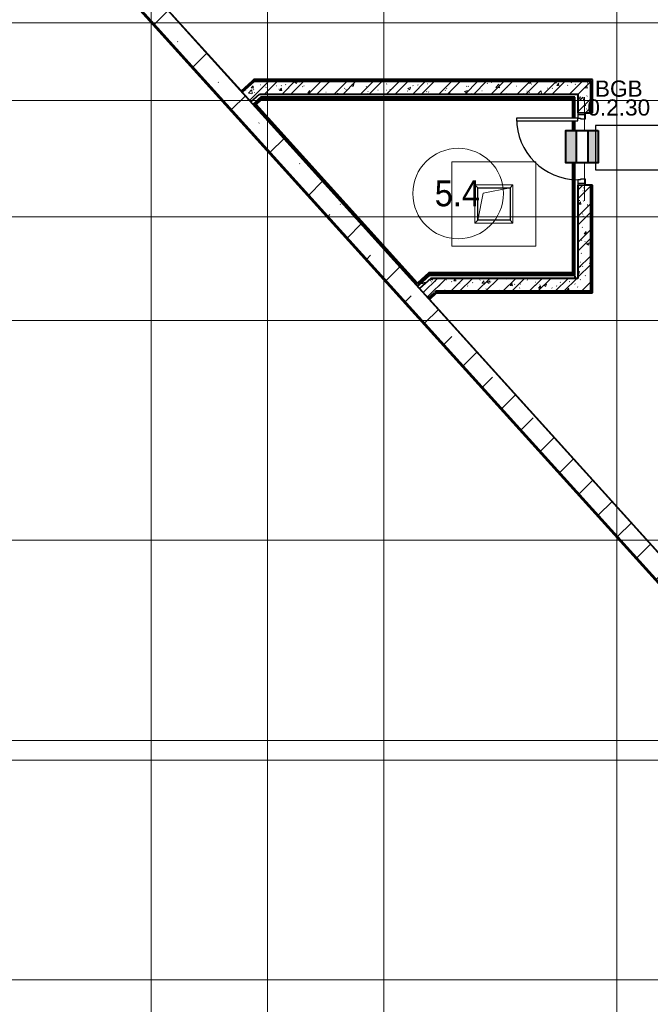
# Model space of a CAD drawing. Header units: millimetres. Extents: x -415896 to 1265883, y -383017 to -57457.
# Tile 33 of 95: x 21763 to 31514, y -335795 to -320566. Entities that reach past the tile are written whole.
import ezdxf
from ezdxf.enums import TextEntityAlignment as Align

# ---------------------------------------------------------------- set-up
doc = ezdxf.new("R2010")
doc.units = ezdxf.units.MM
doc.set_wipeout_variables(frame=1)
for name, pattern in [('Линия сетки', [25, 20, -2.5, 0, -2.5]), ('Штрих_3_1_5_', [4.5, 3, -1.5]), ('Штриховая_ш3 п1_5', [4.5, 3, -1.5])]:
    doc.linetypes.add(name, pattern=pattern)
for name, color, linetype, lineweight in [('A-000-M_MASS', 7, 'Continuous', 18), ('A-010-A_ROOM', 7, 'Continuous', 20), ('A-200-M_WALL', 7, 'Continuous', 18), ('A-200-M_WALL_EXT', 7, 'Continuous', 18), ('A-200-M_WALL_INT', 7, 'Continuous', 18), ('A-200-M_WALL_PAT', 7, 'Continuous', 40), ('A-314-M_WINDOW', 7, 'Continuous', 18), ('A-325-M_DOOR', 7, 'Continuous', 18), ('A-325-M_DOOR__FRAME', 7, 'Continuous', 30), ('A-325-M_DOOR_PANEL', 7, 'Continuous', 30), ('S-160-M_FOUND', 7, 'Continuous', 18), ('S-280-M_STRUCT_FRAME', 7, 'Continuous', 18), ('Smart-blocks', 1, 'Continuous', 25), ('Z-030-M_GRID', 7, 'Continuous', 9), ('ОС', 3, 'Continuous', 5), ('Текст', 7, 'Continuous', 9)]:
    doc.layers.add(name, color=color, linetype=linetype, lineweight=lineweight)
doc.layers.add('A-010-M_ROOM_SEPARATION', color=4, linetype='Штриховая_ш3 п1_5', lineweight=40, true_color=0x00ffff)
doc.layers.add('Wipeout', color=255, linetype='Continuous')
doc.layers.add('СОТС', color=5, linetype='Continuous')
doc.styles.add('Arial_2', font='arial.ttf', dxfattribs={"width": 0.9, "height": 400})
doc.styles.add('CP.Text', font='arial.ttf')
doc.styles.add('GOST 2.304', font='CS_Gost2304.shx')
pattern_1 = [(50, (0, 0), (437.2423, -38.2536), [45.72, -502.92]), (355, (0, 0), (-84.5828, 458.5367), [36.576, -402.336]), (100.451, (36.44, -3.2), (352.662, 420.2802), [38.856, -427.416]), (46.184, (0, 121.9), (650.59, -100.9033), [68.58, -754.38]), (96.636, (54.2, 113.5), (569.766, 593.826), [58.284, -641.125]), (351.184, (0, 121.9), (569.772, 593.8214), [54.864, -603.504]), (21, (60.96, 91.44), (363.875, -245.4366), [45.72, -502.92]), (326, (60.96, 91.44), (148.3253, 442.0518), [36.576, -402.336]), (71.451, (91.3, 71), (512.201, 196.6115), [38.856, -427.416]), (37.5, (0, 0), (7.4128, 202.9318), [6.706, -390.754, 6.706, -401.726, -403.86]), (37.5, (0, 0), (7.4128, 202.9318), [-805.891, 6.706, -397.154]), (7.5, (0, 0), (160.36715, 240.43305), [6.706, -226.162, 6.706, -381.61, -153.924]), (7.5, (0, 0), (160.36715, 240.43305), [-621.182, 6.706, -147.218]), (327.5, (-135.94, 0), (325.41783, -13.7491), [6.706, -145.694, 6.706, -468.782, -630.936]), (327.5, (-135.94, 0), (325.41783, -13.7491), [-627.888, 6.706, -624.23]), (317.5, (-196.9, 0), (355.51, 61.0244), [6.706, -191.414, 6.706, -309.067, -448.056]), (317.5, (-196.9, 0), (355.51, 61.0244), [-513.893, 6.706, -441.35])]
pattern_2 = [(45, (0, 0), (-202.0558, 202.0558), []), (45, (134.7, 0), (-202.0558, 202.0558), [])]
pattern_3 = [(0, (0, 0), (812.8, 203.2), [67.056, -542.544, 67.056, -542.544, -3251.2]), (0, (0, 0), (812.8, 203.2), [-1219.2, 67.056, -1152.144, 67.056, -542.544, -1422.4]), (0, (0, 0), (812.8, 203.2), [-3048, 67.056, -339.344, 67.056, -948.944]), (120, (304.8, 101.6), (-582.37636, 602.30545), [67.056, -542.544, 67.056, -542.544, -3251.2]), (120, (304.8, 101.6), (-582.37636, 602.30545), [-1219.2, 67.056, -1152.144, 67.056, -542.544, -1422.4]), (120, (304.8, 101.6), (-582.37636, 602.30545), [-3048, 67.056, -339.344, 67.056, -948.944]), (240, (406.4, 508), (-230.42364, -805.50545), [67.056, -542.544, 67.056, -542.544, -3251.2]), (240, (406.4, 508), (-230.42364, -805.50545), [-1219.2, 67.056, -1152.144, 67.056, -542.544, -1422.4]), (240, (406.4, 508), (-230.42364, -805.50545), [-3048, 67.056, -339.344, 67.056, -948.944])]

# ---------------------------------------------------------------- blocks, each defined once
blk = doc.blocks.new('101_Дверь_Однопольная - _ПЧ_Мет_900х2000_Тех помещения_EI60_Л-4439150-B2_-11_400_')
at = {"layer": 'A-325-M_DOOR', "color": 253, "lineweight": 30, "true_color": 0xaaaaaa}
for p, q in [((-535, 100), (-560, 100)), ((-560, 100), (-560, -15)), ((-535, -15), (-535, 100)), ((560, 100), (535, 100)), ((535, 100), (535, -15)), ((560, -15), (560, 100)), ((-560, -15), (-535, -15)), ((535, -15), (560, -15))]:
    blk.add_line(p, q, dxfattribs=at)
at = {"layer": 'A-325-M_DOOR__FRAME', "color": 253, "true_color": 0xaaaaaa}
for p, q in [((-475, 100), (-535, 100)), ((-535, 100), (-535, -15)), ((-475, 60), (-475, 100)), ((-465, 60), (-475, 60)), ((-465, -15), (-465, 60)), ((475, 60), (465, 60)), ((465, 60), (465, -15)), ((535, 100), (475, 100)), ((475, 100), (475, 60)), ((535, -15), (535, 100)), ((-535, -15), (-465, -15)), ((465, -15), (535, -15))]:
    blk.add_line(p, q, dxfattribs=at)
at = {"layer": 'A-325-M_DOOR_PANEL', "color": 253, "true_color": 0xaaaaaa}
for p, q in [((475, 1050), (435, 1050)), ((435, 1050), (435, 100)), ((475, 100), (475, 1050)), ((435, 100), (475, 100))]:
    blk.add_line(p, q, dxfattribs=at)
blk.add_arc((475, 100), 950, 90, 180, dxfattribs=at)
blk = doc.blocks.new('ПР - _ПЧ_1100_200_Оп250-250_Шаг300_Арм16_Арм10-V62-B2_-11_400_')
at = {"layer": 'S-280-M_STRUCT_FRAME', "color": 21, "true_color": 0xffaaaa}
for p, q in [((-800, 0), (800, 0)), ((-800, 0), (-560, 0)), ((-465, 0), (465, 0)), ((-465, 0), (465, 0)), ((560, 0), (800, 0))]:
    blk.add_line(p, q, dxfattribs=at)
blk = doc.blocks.new('105_Приямок_C крышкой - 500х500-3698037-B2_-11_400_')
at = {"layer": 'A-314-M_WINDOW', "color": 253, "true_color": 0xaaaaaa}
for p, q in [((-295, -295), (-295, 295)), ((-295, 295), (295, 295)), ((295, 295), (295, -295)), ((295, -295), (-295, -295))]:
    blk.add_line(p, q, dxfattribs=at)
at = {"layer": 'S-280-M_STRUCT_FRAME', "color": 253, "true_color": 0xaaaaaa}
for p, q in [((-250, 250), (-295, 295)), ((250, 250), (295, 295)), ((-250, -250), (-295, -295)), ((250, -250), (295, -295))]:
    blk.add_line(p, q, dxfattribs=at)
blk = doc.blocks.new('135_SLK_GD_AR_rvt-1-B2_-11_400_')
at = {"layer": 'A-200-M_WALL_PAT', "lineweight": 9, "true_color": 0xaaaaaa}
h = blk.add_hatch(dxfattribs=at)
h.set_pattern_fill('FP_4', color=253, style=0, pattern_type=2)
h.set_pattern_definition(pattern_3)
h.paths.add_polyline_path([(39150, 40200), (39170, 40200), (39170, 40220), (33941, 40220), (33919, 40200), (38158, 40200)])
h = blk.add_hatch(dxfattribs=at)
h.set_pattern_fill('FP_4', color=253, style=0, pattern_type=2)
h.set_pattern_definition(pattern_3)
h.paths.add_polyline_path([(33758, 40028), (33949, 40200), (33919, 40200), (33745, 40043)])
h = blk.add_hatch(dxfattribs=at)
h.set_pattern_fill('FP_1', color=253, style=0, pattern_type=2)
h.set_pattern_definition(pattern_1)
h.paths.add_polyline_path([(33892, 39880), (34247, 40200), (33949, 40200), (33758, 40028)])
h = blk.add_hatch(dxfattribs=at)
h.set_pattern_fill('FP_2', color=253, style=0, pattern_type=2)
h.set_pattern_definition(pattern_2)
h.paths.add_polyline_path([(33892, 39880), (34247, 40200), (33949, 40200), (33758, 40028)])
h = blk.add_hatch(dxfattribs=at)
h.set_pattern_fill('FP_1', color=253, style=0, pattern_type=2)
h.set_pattern_definition(pattern_1)
h.paths.add_polyline_path([(35385, 40000), (39150, 40000), (39150, 40200), (34247, 40200), (34026, 40000)])
h = blk.add_hatch(dxfattribs=at)
h.set_pattern_fill('FP_2', color=253, style=0, pattern_type=2)
h.set_pattern_definition(pattern_2)
h.paths.add_polyline_path([(35385, 40000), (39150, 40000), (39150, 40200), (34247, 40200), (34026, 40000)])
h = blk.add_hatch(dxfattribs=at)
h.set_pattern_fill('FP_4', color=253, style=0, pattern_type=2)
h.set_pattern_definition(pattern_3)
h.paths.add_polyline_path([(39150, 36930), (39170, 36930), (39170, 38590), (39150, 38590), (39150, 36950)])
h.paths.add_polyline_path([(39170, 39710), (39170, 40200), (39150, 40200), (39150, 39710)])
h = blk.add_hatch(dxfattribs=at)
h.set_pattern_fill('FP_4', color=253, style=0, pattern_type=2)
h.set_pattern_definition(pattern_3)
h.paths.add_polyline_path([(34052, 39930), (38880, 39930), (38880, 39950), (34045, 39950), (34023, 39930)])
h = blk.add_hatch(dxfattribs=at)
h.set_pattern_fill('FP_4', color=253, style=0, pattern_type=2)
h.set_pattern_definition(pattern_3)
h.paths.add_polyline_path([(38900, 37200), (38900, 39585), (38880, 39585), (38880, 37200)])
h.paths.add_polyline_path([(38880, 39625), (38900, 39625), (38900, 39950), (38880, 39950), (38880, 39930)])
h = blk.add_hatch(dxfattribs=at)
h.set_pattern_fill('FP_1', color=253, style=0, pattern_type=2)
h.set_pattern_definition(pattern_1)
h.paths.add_polyline_path([(38950, 36950), (39150, 36950), (39150, 38590), (38950, 38590), (38950, 37150)])
h.paths.add_polyline_path([(38950, 39710), (39150, 39710), (39150, 40000), (38950, 40000)])
h = blk.add_hatch(dxfattribs=at)
h.set_pattern_fill('FP_2', color=253, style=0, pattern_type=2)
h.set_pattern_definition(pattern_2)
h.paths.add_polyline_path([(38950, 36950), (39150, 36950), (39150, 38590), (38950, 38590), (38950, 37150)])
h.paths.add_polyline_path([(38950, 39710), (39150, 39710), (39150, 40000), (38950, 40000)])
h = blk.add_hatch(dxfattribs=at)
h.set_pattern_fill('FP_4', color=253, style=0, pattern_type=2)
h.set_pattern_definition(pattern_3)
h.paths.add_polyline_path([(36469, 37028), (36484, 37041), (33941, 39856), (33926, 39842), (35990, 37558)])
h = blk.add_hatch(dxfattribs=at)
h.set_pattern_fill('FP_4', color=253, style=0, pattern_type=2)
h.set_pattern_definition(pattern_3)
h.paths.add_polyline_path([(38865, 37200), (38880, 37200), (38880, 37220), (36681, 37220), (36659, 37200), (38158, 37200)])
h = blk.add_hatch(dxfattribs=at)
h.set_pattern_fill('FP_1', color=253, style=0, pattern_type=2)
h.set_pattern_definition(pattern_1)
h.paths.add_polyline_path([(36636, 36842), (36977, 37150), (36678, 37150), (36502, 36991)])
h = blk.add_hatch(dxfattribs=at)
h.set_pattern_fill('FP_2', color=253, style=0, pattern_type=2)
h.set_pattern_definition(pattern_2)
h.paths.add_polyline_path([(36636, 36842), (36977, 37150), (36678, 37150), (36502, 36991)])
h = blk.add_hatch(dxfattribs=at)
h.set_pattern_fill('FP_1', color=253, style=0, pattern_type=2)
h.set_pattern_definition(pattern_1)
h.paths.add_polyline_path([(36785, 36950), (38950, 36950), (38950, 37150), (36977, 37150), (36755, 36950), (36771, 36950)])
h = blk.add_hatch(dxfattribs=at)
h.set_pattern_fill('FP_2', color=253, style=0, pattern_type=2)
h.set_pattern_definition(pattern_2)
h.paths.add_polyline_path([(36785, 36950), (38950, 36950), (38950, 37150), (36977, 37150), (36755, 36950), (36771, 36950)])
h = blk.add_hatch(dxfattribs=at)
h.set_pattern_fill('FP_4', color=253, style=0, pattern_type=2)
h.set_pattern_definition(pattern_3)
h.paths.add_polyline_path([(36650, 36828), (36763, 36930), (36733, 36930), (36636, 36842)])
h = blk.add_hatch(dxfattribs=at)
h.set_pattern_fill('FP_4', color=253, style=0, pattern_type=2)
h.set_pattern_definition(pattern_3)
h.paths.add_polyline_path([(39150, 36930), (39150, 36950), (36755, 36950), (36733, 36930), (38158, 36930)])
at = {"layer": 'A-010-M_ROOM_SEPARATION', "color": 131, "linetype": 'Штрих_3_1_5_', "true_color": 0xaaffff}
for p, q in [((38900, 37200), (38900, 37150)), ((36595, 37075), (36521, 37075))]:
    blk.add_line(p, q, dxfattribs=at)
at = {"layer": 'A-200-M_WALL', "color": 253, "lineweight": 40, "true_color": 0xaaaaaa}
for p, q in [((33919, 40200), (33941, 40220)), ((39170, 40220), (33941, 40220)), ((39170, 40220), (39170, 40200)), ((33919, 40200), (33745, 40043)), ((39170, 39710), (39170, 40200)), ((33965, 39851), (34036, 39915)), ((34036, 39915), (34052, 39930)), ((34052, 39930), (38865, 39930)), ((38865, 39930), (38880, 39930)), ((38880, 39930), (38880, 39625)), ((39150, 39710), (39150, 40000)), ((39150, 40000), (39150, 39710)), ((33954, 39841), (33965, 39851)), ((36470, 37056), (33954, 39841)), ((38880, 39585), (38880, 37220)), ((39150, 36950), (39150, 38590)), ((39150, 38590), (39150, 36950)), ((39170, 36930), (39170, 38590)), ((36652, 37220), (36481, 37066)), ((36652, 37220), (36681, 37220)), ((38865, 37220), (36681, 37220)), ((38880, 37220), (38865, 37220)), ((36481, 37066), (36470, 37056)), ((36650, 36828), (36758, 36925)), ((36755, 36950), (36733, 36930)), ((36755, 36950), (36785, 36950)), ((36785, 36950), (36755, 36950)), ((36758, 36925), (36763, 36930)), ((36763, 36930), (37056, 36930)), ((36785, 36950), (37078, 36950)), ((37078, 36950), (36785, 36950)), ((37056, 36930), (37063, 36930)), ((37063, 36930), (39150, 36930)), ((37078, 36950), (38950, 36950)), ((37085, 36950), (37078, 36950)), ((38950, 36950), (37085, 36950)), ((39170, 36930), (39150, 36930))]:
    blk.add_line(p, q, dxfattribs=at)
at = {"layer": 'A-200-M_WALL_INT', "color": 253, "lineweight": 40, "true_color": 0xaaaaaa}
for p, q in [((15350, 60401), (33741, 40047)), ((33743, 40048), (15352, 60401)), ((33933, 40220), (33911, 40200)), ((33939, 40225), (33933, 40220)), ((39175, 40225), (33939, 40225)), ((39175, 40220), (39175, 40225)), ((39175, 40200), (39175, 40220)), ((33911, 40200), (33741, 40047)), ((33949, 40200), (33758, 40028)), ((33758, 40028), (33949, 40200)), ((34247, 40200), (33949, 40200)), ((33949, 40200), (39150, 40200)), ((39150, 40200), (34247, 40200)), ((39150, 40000), (39150, 40200)), ((39150, 40200), (39150, 40000)), ((39175, 39710), (39175, 40200)), ((33741, 40047), (33743, 40048)), ((33741, 40047), (33758, 40028)), ((33758, 40028), (33892, 39880)), ((33892, 39880), (34026, 40000)), ((34006, 39915), (33952, 39866)), ((33975, 39840), (34058, 39915)), ((34023, 39930), (34006, 39915)), ((34045, 39950), (34023, 39930)), ((34026, 40000), (38950, 40000)), ((38865, 39950), (34045, 39950)), ((34058, 39915), (38865, 39915)), ((38880, 39950), (38865, 39950)), ((38865, 39915), (38865, 39625)), ((38900, 39950), (38880, 39950)), ((38900, 39625), (38900, 39950)), ((38950, 40000), (38950, 39710)), ((33941, 39856), (33926, 39842)), ((33926, 39842), (36469, 37028)), ((33952, 39866), (33941, 39856)), ((36471, 37077), (33975, 39840)), ((39065, 39710), (39150, 39710)), ((39150, 39710), (39175, 39710)), ((38865, 39585), (38865, 37235)), ((38900, 37200), (38900, 39585)), ((38950, 38590), (38950, 37150)), ((39150, 38590), (39065, 38590)), ((39175, 38590), (39150, 38590)), ((39175, 36925), (39175, 38590)), ((36646, 37235), (36471, 37077)), ((36495, 37051), (36659, 37200)), ((36668, 37235), (36646, 37235)), ((36659, 37200), (38865, 37200)), ((36698, 37235), (36668, 37235)), ((38865, 37235), (36698, 37235)), ((38865, 37200), (38880, 37200)), ((38880, 37200), (38900, 37200)), ((36469, 37028), (36484, 37041)), ((36484, 37041), (36495, 37051)), ((36678, 37150), (36502, 36991)), ((36977, 37150), (36678, 37150)), ((38950, 37150), (36977, 37150)), ((36502, 36991), (36636, 36842)), ((36636, 36842), (36728, 36925)), ((36728, 36925), (36636, 36842)), ((36653, 36824), (36765, 36925)), ((36765, 36925), (39150, 36925)), ((38950, 36950), (39150, 36950)), ((39150, 36950), (38950, 36950)), ((39150, 36925), (39170, 36925)), ((39170, 36925), (39175, 36925)), ((36636, 36842), (36653, 36824)), ((36655, 36825), (36653, 36824)), ((36653, 36824), (50599, 21390)), ((50599, 21393), (36655, 36825))]:
    blk.add_line(p, q, dxfattribs=at)
at = {"layer": 'A-314-M_WINDOW', "color": 253, "lineweight": 18, "true_color": 0xaaaaaa}
blk.add_blockref('105_Приямок_C крышкой - 500х500-3698037-B2_-11_400_', (37650, 38300), dxfattribs=at)
at = {"layer": 'A-325-M_DOOR', "color": 253, "lineweight": 18, "true_color": 0xaaaaaa, "rotation": 90}
blk.add_blockref('101_Дверь_Однопольная - _ПЧ_Мет_900х2000_Тех помещения_EI60_Л-4439150-B2_-11_400_', (39050, 39150), dxfattribs=at)
at = {"layer": 'S-280-M_STRUCT_FRAME', "color": 253, "lineweight": 18, "true_color": 0xaaaaaa, "rotation": 90}
blk.add_blockref('ПР - _ПЧ_1100_200_Оп250-250_Шаг300_Арм16_Арм10-V62-B2_-11_400_', (39050, 39150), dxfattribs=at)
blk = doc.blocks.new('ADSK_ОбобщеннаяМодель_ОтверстиеПрямоугольное_вПерекрытии - ADSK_ОтверстиеПрямоугольное_вПерекрытии-688557-B2_-11_400_')
at = {"layer": 'A-000-M_MASS', "color": 253, "lineweight": 30, "true_color": 0xaaaaaa}
for p, q in [((-250, 250), (250, 250)), ((-250, -250), (-250, 250)), ((250, 250), (250, -250)), ((250, -250), (-250, -250))]:
    blk.add_line(p, q, dxfattribs=at)
at = {"layer": 'A-000-M_MASS', "color": 253, "true_color": 0xaaaaaa}
for p, q in [((-250, -250), (-167, 167)), ((-167, 167), (250, 250))]:
    blk.add_line(p, q, dxfattribs=at)
blk = doc.blocks.new('135_SLK_GD_KR_rvt-1-B2_-11_400_')
at = {"layer": 'A-200-M_WALL_PAT', "lineweight": 9, "true_color": 0xaaaaaa}
h = blk.add_hatch(dxfattribs=at)
h.set_pattern_fill('FP_5', color=253, style=0, pattern_type=2)
h.set_pattern_definition([(45, (0, 0), (-628.618, 628.618), []), (45, (628.6, 0), (-628.618, 628.618), [1111.25, -222.25, 6.706, -215.544])])
h.paths.add_polyline_path([(57700, 13084), (57700, 13531), (15667, 60050), (15262, 60050), (57569, 13228)])
at = {"layer": 'A-200-M_WALL', "color": 253, "lineweight": 40, "true_color": 0xaaaaaa}
for p, q in [((15255, 60043), (57693, 13077)), ((15258, 60046), (57696, 13079)), ((15261, 60049), (57699, 13082)), ((15262, 60050), (57700, 13084)), ((57700, 13084), (15262, 60050))]:
    blk.add_line(p, q, dxfattribs=at)
at = {"layer": 'A-200-M_WALL_EXT', "color": 253, "lineweight": 40, "true_color": 0xaaaaaa}
for p, q in [((15248, 60037), (57685, 13070)), ((50599, 21390), (15667, 60050))]:
    blk.add_line(p, q, dxfattribs=at)
at = {"layer": 'S-160-M_FOUND', "color": 253, "true_color": 0xaaaaaa}
for p, q in [((38300, 38950), (37000, 38950)), ((37000, 38950), (37000, 37650)), ((38300, 37650), (38300, 38950)), ((37000, 37650), (38300, 37650))]:
    blk.add_line(p, q, dxfattribs=at)
at = {"layer": 'A-000-M_MASS', "color": 253, "lineweight": 18, "true_color": 0xaaaaaa}
blk.add_blockref('ADSK_ОбобщеннаяМодель_ОтверстиеПрямоугольное_вПерекрытии - ADSK_ОтверстиеПрямоугольное_вПерекрытии-688557-B2_-11_400_', (37650, 38300), dxfattribs=at)
blk = doc.blocks.new('050_Марка_Помещение - Номер-620969-B2_-11_400_')
at = {"layer": 'A-010-A_ROOM', "color": 253, "true_color": 0xaaaaaa}
blk.add_circle((0, 0), 3.5, dxfattribs=at)
blk = doc.blocks.new('-2 этаж')
at = {"layer": 'Z-030-M_GRID', "color": 253, "linetype": 'Линия сетки', "true_color": 0xaaaaaa}
for p, q in [((291442.3, -369626.4), (291442.3, -260675.4)), ((293242.3, -369628.3), (293242.3, -260675.3)), ((295042.3, -369626.2), (295042.3, -260675.2)), ((298642.3, -369625.9), (298642.3, -260675)), ((412503.2, -308827.3), (255411.6, -308827.3)), ((415041.5, -310027.3), (255411.7, -310027.3)), ((415041.7, -311827.3), (255411.9, -311827.3)), ((415041.7, -313427.3), (255411.9, -313427.3)), ((415041.9, -316827.3), (255412.1, -316827.3)), ((412503.2, -319927.3), (255412.1, -319927.3)), ((415041.9, -320227.3), (255412.1, -320227.3)), ((415042.1, -323627.3), (255412.3, -323627.3))]:
    blk.add_line(p, q, dxfattribs=at)
at = {"lineweight": 5}
for name in ['135_SLK_GD_KR_rvt-1-B2_-11_400_', '135_SLK_GD_AR_rvt-1-B2_-11_400_']:
    blk.add_blockref(name, (259092.3, -349927.3), dxfattribs=at)
at = {"layer": 'A-010-A_ROOM', "color": 253, "true_color": 0xaaaaaa, "xscale": 199.9999999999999, "yscale": 199.9999999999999, "zscale": 199.9999999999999}
blk.add_blockref('050_Марка_Помещение - Номер-620969-B2_-11_400_', (296190.3, -311466.2), dxfattribs=at)
at = {"layer": 'A-010-A_ROOM', "color": 253, "lineweight": 9, "true_color": 0xaaaaaa, "insert": (295828.9, -311262.8), "char_height": 400, "width": 865.822, "attachment_point": 1, "style": 'Arial_2'}
blk.add_mtext('5.4', dxfattribs=at)
blk = doc.blocks.new('*U4757')
at = {"ltscale": 100, "style": 'GOST 2.304', "flags": 9}
for tag, p in [('ОБОЗНАЧЕНИЕ', (3.66, -5.36)), ('ПРОИЗВОДИТЕЛЬ', (3.56, -7)), ('КОД', (3.81, -8.72)), ('НАИМЕНОВАНИЕ', (3.56, -10.27)), ('ЕДИНИЦА', (3.16, -11.94)), ('СТРАНА', (3.24, -13.82)), ('РАСЧЕТ_ПОТРЕБЛЕНИЯ', (3.16, -15.71)), ('СПЕЦИФИКАЦИЯ', (3.08, -17.59)), ('ТИП', (3.08, -19.23))]:
    blk.add_attdef(tag, p, '', height=1, dxfattribs=at)
at = {"ltscale": 200, "style": 'GOST 2.304', "flags": 9}
for tag, p in [('СС-НАЧАЛО', (3.35, -20.89)), ('СС-ОКОНЧАНИЕ', (3.27, -22.59)), ('ПОТРЕБЛЕНИЕ_ДЕЖ', (3.27, -24.86)), ('ПОТРЕБЛЕНИЕ_ТР', (3.43, -26.65)), ('СЕРТИФИКАТ_СООТВЕТСТВИЯ', (3.84, -28.84)), ('АРТИКУЛ', (3.84, -30.38)), ('IP', (4.08, -32)), ('ЦЕНА', (4.08, -33.62)), ('ОПИСАНИЕ', (3.76, -35.24)), ('1', (4.08, -36.87)), ('2', (4.33, -38.08)), ('3', (4, -39.7)), ('БУКВЫУГО', (3.76, -41.67)), ('АДРЕС', (3.63, -43.15)), ('СИСТЕМА', (3.63, -44.68)), ('СИСТЕМА-2', (3.63, -46.22)), ('ВОР', (3.63, -47.75)), ('ТЕМПЕРАТУРА', (3.63, -49.29)), ('ВЕС', (3.63, -50.82)), ('РАЗМЕР', (3.63, -52.36))]:
    blk.add_attdef(tag, p, '', height=1, dxfattribs=at)
at = {"color": 0, "lineweight": -2}
blk.add_wipeout([(-2.5, 2.5), (2.5, 2.5), (2.5, -2.5), (-2.5, -2.5)], dxfattribs=at).dxf.layer = 'Wipeout'
at = {"layer": 'Smart-blocks', "color": 0, "lineweight": -2, "ltscale": 100}
blk.add_lwpolyline([(-2.5, 2.5), (2.5, 2.5), (2.5, -2.5), (-2.5, -2.5)], close=True, dxfattribs=at)
at = {"color": 0, "lineweight": -2}
blk.add_wipeout([(-2.5, 2.5), (2.5, 2.5), (2.5, -2.5), (-2.5, -2.5)], dxfattribs=at).dxf.layer = 'Wipeout'
at = {"layer": 'Smart-blocks', "lineweight": -2}
for points in [[(-2.5, 2.5), (2.5, 2.5), (2.5, 0.89), (-2.5, 0.89)], [(-2.5, -0.9), (2.5, -0.9), (2.5, -2.5), (-2.5, -2.5)]]:
    blk.add_hatch(color=0, dxfattribs=at).paths.add_polyline_path(points)
at = {"layer": 'Smart-blocks', "color": 0, "lineweight": -2, "ltscale": 100}
blk.add_lwpolyline([(-2.5, 2.5), (2.5, 2.5), (2.5, -2.5), (-2.5, -2.5)], close=True, dxfattribs=at)
for points in [[(-2.5, 0.89), (2.5, 0.89)], [(-2.5, -0.9), (2.5, -0.9)]]:
    blk.add_lwpolyline(points, dxfattribs=at)
at = {"ltscale": 200, "style": 'GOST 2.304', "flags": 8}
blk.add_attdef('ПОЗИЦИЯ', text='', height=2.5, dxfattribs=at).set_placement((0, 2.5), align=Align.BOTTOM_CENTER)
blk.add_attdef('ВАРИАНТ', (2.5, -2.5), '', height=2.5, dxfattribs=at)

msp = doc.modelspace()

# ---------------------------------------------------------------- block references
at = {"color": 0}
msp.add_blockref('-2 этаж', (-267648, -11789), dxfattribs=at)

# ---------------------------------------------------------------- texts
at = {"layer": 'Текст', "ltscale": 100, "insert": (30392, -322052), "char_height": 250, "width": 1267.91, "attachment_point": 7, "line_spacing_factor": 0.7, "style": 'CP.Text'}
msp.add_mtext('\\pxqc;BGB\\P0.2.30', dxfattribs=at)

# ---------------------------------------------------------------- next in the draw order: block references
at = {"layer": 'ОС', "color": 3, "lineweight": 40, "xscale": 100, "yscale": 100, "zscale": 100, "rotation": 270}
msp.add_blockref('*U4757', (30458, -322529), dxfattribs=at)

# ---------------------------------------------------------------- next in the draw order: linework, layer by layer
at = {"layer": 'СОТС', "color": 3, "lineweight": 30}
msp.add_lwpolyline([(12178, -304517), (43280, -304517), (43280, -322202), (30668, -322202), (30668, -322890), (43433, -322890), (43433, -314449), (49207, -314449), (49207, -314089), (48864, -314089), (48864, -312476), (56929, -312476)], dxfattribs=at)

doc.saveas('drawing.dxf')
